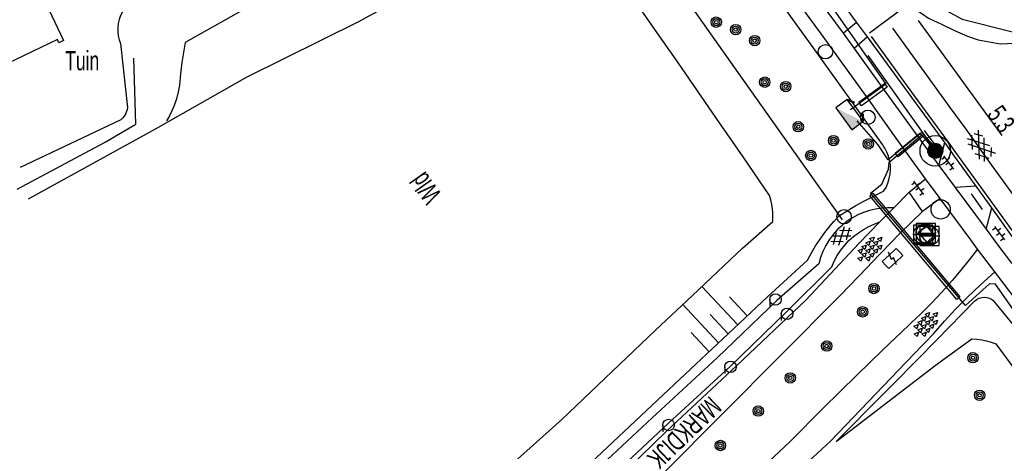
# Model space of a CAD drawing. Header units: metres. Extents: x 102180 to 103159, y 403888 to 405311.
# Tile 8 of 17: x 102501 to 102629, y 404549 to 404605. Entities that reach past the tile are written whole.
import ezdxf

# ---------------------------------------------------------------- set-up
doc = ezdxf.new("R2010")
doc.units = ezdxf.units.M
doc.layers.get('0').update_dxf_attribs({"linetype": 'CONTINUOUS'})
for name, color, linetype in [('4401', 7, 'CONTINUOUS'), ('4411', 7, 'CONTINUOUS'), ('4413', 7, 'CONTINUOUS'), ('4503', 1, 'CONTINUOUS'), ('4504', 7, 'CONTINUOUS'), ('4602', 7, 'CONTINUOUS'), ('B-AF-HAAG-GD', 74, 'CONTINUOUS'), ('B-AF-HEKW-GD', 47, 'Hekwerk'), ('B-AF-RAST-GD', 47, 'Raster'), ('B-AF-SCHRIK-GD', 153, 'Hekwerk'), ('B-BB-BORD-GD', 8, 'CONTINUOUS'), ('B-BP-BOOM-GD', 74, 'CONTINUOUS'), ('B-GB-BOUW-GD', 242, 'CONTINUOUS'), ('B-KL-ELEC-GD', 8, 'CONTINUOUS'), ('B-KL-GAS-GD', 8, 'CONTINUOUS'), ('B-MK-ASSTRP-GD', 121, 'CONTINUOUS'), ('B-MK-DRIEH-GD', 121, 'CONTINUOUS'), ('B-MK-OVRG-GD', 121, 'CONTINUOUS'), ('B-MK-STRP-GD', 121, 'CONTINUOUS'), ('B-OB-OVER-GD', 8, 'CONTINUOUS'), ('B-TE-OND-GD', 8, 'CONTINUOUS'), ('B-TR-TALB-GD', 72, 'CONTINUOUS'), ('B-TR-TALO-GD', 72, 'CONTINUOUS'), ('B-VH-FPAD-GD', 13, 'CONTINUOUS'), ('B-VH-HFDR-GD', 13, 'CONTINUOUS'), ('B-VH-MATE-GD', 13, 'CONTINUOUS'), ('B-VH-ONVH-GD', 13, 'CONTINUOUS'), ('B-VH-OVRG-GD', 13, 'CONTINUOUS'), ('B-VH-WEGN-GD', 13, 'CONTINUOUS'), ('L-AR-BLOCKS-GD', 8, 'CONTINUOUS'), ('L-AR-SYMB-GD', 8, 'CONTINUOUS'), ('Mantelbuis', 1, 'CONTINUOUS'), ('n-ov-arma-pr', 1, 'CONTINUOUS'), ('OVL Kabel', 3, 'DIAMETER_10'), ('OVL Lichtpuntinformatie', 1, 'CONTINUOUS'), ('OVL Voedingskast', 3, 'CONTINUOUS')]:
    doc.layers.add(name, color=color, linetype=linetype)
doc.linetypes.add('DIAMETER_10', pattern='A,12.7,-5.08,["4x10mm2",Standard,S=1,R=0,X=-5,Y=-0.5],-2', length=19.78)
doc.linetypes.add('Hekwerk', pattern='A,4,-1,[1,dgnlstyle.shx,S=0.004,R=0,X=0,Y=0],-1', length=6)
doc.linetypes.add('OV-4x4mm2', pattern='A,8,-1.5,["4x4",Standard,S=1.5,R=0,X=0,Y=-0.75],-5.5', length=15)
doc.linetypes.add('Raster', pattern='A,4,-1,[1,dgnlstyle.shx,S=0.004,R=0,X=0,Y=0],-1', length=6)

# ---------------------------------------------------------------- blocks, each defined once
blk = doc.blocks.new('2901')
for radius in [0.27, 0.18, 0.09]:
    blk.add_circle((0, 0), radius)
blk = doc.blocks.new('OV6', base_point=(101511.903016, 400365.503831))
at = {"layer": '4413'}
for points in [[(101511.934266, 400365.503831, 0), (101511.934266, 400365.535081, 0)], [(101512.059266, 400365.503831, 0), (101512.059266, 400365.535081, 0)], [(101512.184266, 400365.503831, 0), (101512.184266, 400365.535081, 0)], [(101511.903016, 400365.503831, 0), (101512.215516, 400365.503831, 0)], [(101511.996766, 400365.503831, 0), (101511.996766, 400365.472581, 0)], [(101512.121766, 400365.503831, 0), (101512.121766, 400365.472581, 0)]]:
    blk.add_polyline3d(points, dxfattribs=at)
blk = doc.blocks.new('3302')
blk.add_line((-0.5, 0), (0.5, 0))
at = {"flags": 128}
blk.add_lwpolyline([(-0.5, -0.5), (0.5, -0.5), (0.5, 0.5), (-0.5, 0.5)], close=True, dxfattribs=at)
blk.add_circle((0, 0), 0.5)
blk = doc.blocks.new('3301', base_point=(101511.903016, 400365.503831))
blk.add_circle((101511.903016, 400365.503831), 0.5)
blk = doc.blocks.new('2401')
blk.add_circle((0.001, -0.001), 0.375)
blk = doc.blocks.new('4408')
at = {"flags": 128}
for points in [[(-2.16, 0.02), (-1.62, 0.28), (-1.62, -0.26)], [(-1.44, 0.73), (-0.9, 0.99), (-0.9, 0.46)], [(-1.43, 0.02), (-0.9, 0.27), (-0.91, -0.26)], [(-0.72, 0.72), (-0.19, 0.99), (-0.19, 0.46)], [(-0.72, 0.02), (-0.18, 0.28), (-0.18, -0.25)], [(-0.01, 0.72), (0.53, 0.99), (0.53, 0.47)], [(-0.01, 0.01), (0.53, 0.28), (0.53, -0.26)], [(0.7, 0.72), (1.24, 0.99), (1.24, 0.46)], [(0.7, 0.01), (1.23, 0.28), (1.24, -0.25)], [(1.42, 0.01), (1.95, 0.27), (1.96, -0.26)], [(-1.44, -0.71), (-0.9, -0.43), (-0.91, -0.98)], [(-0.72, -0.7), (-0.19, -0.43), (-0.18, -0.97)], [(-0.01, -0.7), (0.53, -0.43), (0.53, -0.97)], [(0.7, -0.7), (1.24, -0.43), (1.24, -0.96)]]:
    blk.add_lwpolyline(points, close=True, dxfattribs=at)
blk = doc.blocks.new('GV6', base_point=(101511.903016, 400365.503831))
at = {"layer": '4411'}
for points in [[(101511.903016, 400365.472581, 0), (101512.059266, 400365.597581, 0)], [(101511.903016, 400365.535081, 0), (101512.059266, 400365.410081, 0)], [(101511.965516, 400365.410081, 0), (101512.215516, 400365.597581, 0)], [(101511.965516, 400365.597581, 0), (101512.215516, 400365.410081, 0)], [(101512.121766, 400365.597581, 0), (101512.278016, 400365.472581, 0)], [(101512.121766, 400365.410081, 0), (101512.278016, 400365.535081, 0)]]:
    blk.add_polyline3d(points, dxfattribs=at)
blk = doc.blocks.new('3001')
blk.add_line((-0.3, 0), (-0.3, -0.35))
blk.add_circle((0, 0), 0.3)
blk = doc.blocks.new('TALUD', base_point=(101511.903016, 400365.503831))
at = {"layer": '4602'}
for points in [[(101511.403016, 400366.003831, 0), (101511.903016, 400366.003831, 0)], [(101511.403016, 400365.753831, 0), (101512.403016, 400365.753831, 0)], [(101511.403016, 400365.503831, 0), (101511.903016, 400365.503831, 0)], [(101511.403016, 400365.253831, 0), (101512.403016, 400365.253831, 0)], [(101511.403016, 400365.003831, 0), (101511.903016, 400365.003831, 0)]]:
    blk.add_polyline3d(points, dxfattribs=at)
blk = doc.blocks.new('GV4', base_point=(101511.903016, 400365.503831))
at = {"layer": '4401'}
for points in [[(101511.903016, 400365.535081, 0), (101511.996766, 400365.597581, 0)], [(101511.903016, 400365.441331, 0), (101512.153016, 400365.597581, 0)], [(101511.903016, 400365.597581, 0), (101512.215516, 400365.410081, 0)], [(101511.965516, 400365.410081, 0), (101512.278016, 400365.597581, 0)], [(101512.028016, 400365.597581, 0), (101512.278016, 400365.441331, 0)], [(101512.184266, 400365.597581, 0), (101512.278016, 400365.535081, 0)], [(101511.903016, 400365.503831, 0), (101512.059266, 400365.410081, 0)], [(101512.121766, 400365.410081, 0), (101512.278016, 400365.503831, 0)]]:
    blk.add_polyline3d(points, dxfattribs=at)
blk = doc.blocks.new('3402', base_point=(101511.903016, 400365.503831))
blk.add_polyline3d([(101511.403016, 400365.503831, 0), (101511.403016, 400365.753831, 0), (101511.903016, 400365.753831, 0), (101512.403016, 400365.753831, 0), (101512.403016, 400365.503831, 0), (101512.403016, 400365.253831, 0), (101511.903016, 400365.253831, 0), (101511.403016, 400365.253831, 0)], close=True)
blk.add_polyline3d([(101511.828016, 400365.128831, 0), (101511.978016, 400365.503831, 0), (101511.828016, 400365.503831, 0), (101511.978016, 400365.878831, 0)])
blk = doc.blocks.new('OV_MASTC')
at = {"layer": 'n-ov-arma-pr'}
for p, q in [((-0.717, 0.174), (-0.713, -0.189)), ((-0.687, 0.269), (-0.681, -0.284)), ((-0.657, 0.336), (-0.649, -0.35)), ((-0.626, 0.389), (-0.617, -0.403)), ((-0.596, 0.435), (-0.586, -0.447)), ((-0.565, 0.474), (-0.554, -0.486)), ((-0.534, 0.508), (-0.523, -0.519)), ((-0.504, 0.538), (-0.491, -0.549)), ((-0.473, 0.565), (-0.46, -0.575)), ((-0.442, 0.589), (-0.429, -0.599)), ((-0.411, 0.611), (-0.397, -0.62)), ((-0.38, 0.631), (-0.366, -0.639)), ((-0.349, 0.648), (-0.335, -0.655)), ((-0.318, 0.664), (-0.303, -0.67)), ((-0.287, 0.677), (-0.272, -0.683)), ((-0.257, 0.69), (-0.241, -0.695)), ((-0.226, 0.7), (-0.21, -0.705)), ((-0.195, 0.709), (-0.179, -0.713)), ((-0.164, 0.717), (-0.147, -0.72)), ((-0.133, 0.723), (-0.116, -0.726)), ((-0.101, 0.728), (-0.085, -0.73)), ((-0.07, 0.732), (-0.054, -0.733)), ((-0.039, 0.734), (-0.023, -0.734)), ((0, -0.734), (-0.008, 0.735)), ((0.031, -0.734), (0.023, 0.734)), ((0.062, -0.732), (0.054, 0.733)), ((0.093, -0.728), (0.085, 0.73)), ((0.124, -0.724), (0.116, 0.725)), ((0.155, -0.718), (0.147, 0.72)), ((0.186, -0.71), (0.178, 0.712)), ((0.217, -0.701), (0.21, 0.704)), ((0.249, -0.691), (0.241, 0.694)), ((0.28, -0.679), (0.272, 0.682)), ((0.311, -0.665), (0.303, 0.669)), ((0.342, -0.65), (0.334, 0.654)), ((0.373, -0.632), (0.365, 0.637)), ((0.404, -0.613), (0.397, 0.618)), ((0.435, -0.592), (0.428, 0.597)), ((0.465, -0.567), (0.459, 0.573)), ((0.496, -0.541), (0.49, 0.546)), ((0.527, -0.51), (0.522, 0.517)), ((0.558, -0.476), (0.553, 0.483)), ((0.589, -0.438), (0.584, 0.445)), ((0.62, -0.393), (0.615, 0.4)), ((0.651, -0.339), (0.647, 0.347)), ((0.681, -0.272), (0.678, 0.28)), ((0.712, -0.177), (0.71, 0.186))]:
    blk.add_line(p, q, dxfattribs=at)
for centre, radius in [((0, 0), 1.5), ((-0.001, 0), 0.734)]:
    blk.add_circle(centre, radius, dxfattribs=at)

msp = doc.modelspace()

# ---------------------------------------------------------------- hatches: boundary and pattern name
at = {"layer": 'OVL Voedingskast', "linetype": 'Continuous', "ltscale": 10}
msp.add_hatch(color=1, dxfattribs=at).paths.add_polyline_path([(102608.868952, 404590.9478), (102610.362674, 404592.044667), (102606.795877, 404593.770928)])

# ---------------------------------------------------------------- linework, layer by layer
at = {"color": 1, "linetype": 'OV-4x4mm2', "lineweight": 25}
for points in [[(102592.041587, 404626.096242), (102606.693964, 404606.382268), (102613.764211, 404611.605543), (102616.034256, 404610.849231), (102613.809911, 404611.336403), (102606.749061, 404606.226776), (102613.291449, 404596.883316), (102608.702128, 404593.526412)], [(102616.018297, 404610.827224), (102618.032936, 404608.172458), (102623.22491, 404605.313061), (102629.791941, 404603.657326), (102634.702423, 404604.42606)], [(102639.978418, 404576.752475), (102640.432929, 404574.579774), (102630.218197, 404567.12554), (102627.551955, 404570.895115), (102626.778327, 404570.936539), (102623.683823, 404568.092097), (102611.303822, 404582.686967), (102612.768229, 404583.871859), (102613.674768, 404585.80602), (102613.745708, 404586.745976), (102618.005722, 404590.278697), (102619.627881, 404588.20953), (102619.905968, 404588.472038), (102617.990273, 404590.587528), (102613.618175, 404587.051416), (102612.305001, 404588.997048), (102609.585954, 404592.11624)]]:
    msp.add_lwpolyline(points, dxfattribs=at)
at = {"layer": 'B-AF-HAAG-GD'}
msp.add_lwpolyline([(102610.978854, 404600.598397), (102619.722024, 404588.228051)], dxfattribs=at)
at = {"layer": 'B-AF-HEKW-GD'}
msp.add_lwpolyline([(102607.680899, 404579.227851), (102607.286039, 404579.783779), (102602.076887, 404587.117804), (102593.179642, 404599.706587), (102582.957187, 404614.195438), (102573.555441, 404627.506597), (102568.246897, 404634.982711), (102567.824072, 404635.578184)], dxfattribs=at)
at = {"layer": 'B-AF-RAST-GD'}
msp.add_lwpolyline([(102500.389054, 404583.222006), (102511.728838, 404589.270015), (102515.799835, 404591.647868), (102515.550986, 404600.242113)], dxfattribs=at)
at = {"layer": 'B-AF-SCHRIK-GD'}
for points in [[(102618.278138, 404590.840535), (102619.800419, 404588.818326)], [(102624.393165, 404582.603981), (102625.822186, 404580.57407)]]:
    msp.add_lwpolyline(points, dxfattribs=at)
at = {"layer": 'B-GB-BOUW-GD'}
msp.add_lwpolyline([(102500.206887, 404614.055117), (102500.111148, 404614.290927), (102500.72582, 404614.559893), (102506.403908, 404602.548067), (102505.81494, 404602.250044), (102505.629048, 404602.682178), (102495.827064, 404597.984959), (102490.328163, 404609.433149)], close=True, dxfattribs=at)
at = {"layer": 'B-MK-ASSTRP-GD'}
msp.add_lwpolyline([(102633.288623, 404577.826474), (102627.309593, 404586.038735), (102623.734487, 404590.997927), (102621.683283, 404593.843245), (102614.214033, 404604.121999)], dxfattribs=at)
at = {"layer": 'B-MK-DRIEH-GD'}
msp.add_lwpolyline([(102628.421236, 404590.210964), (102626.434239, 404592.944192), (102617.561908, 404605.148589)], dxfattribs=at)
at = {"layer": 'B-MK-OVRG-GD'}
msp.add_lwpolyline([(102611.181352, 404603.532516), (102615.677477, 404606.879537)], dxfattribs=at)
at = {"layer": 'B-MK-STRP-GD'}
msp.add_lwpolyline([(102611.38259, 404603.055542), (102616.992286, 404595.357071), (102621.396795, 404589.312674), (102622.351514, 404588.002493), (102626.804768, 404581.832227), (102631.456913, 404575.42242)], dxfattribs=at)
at = {"layer": 'B-TR-TALB-GD'}
for points in [[(102568.246897, 404634.982711), (102557.000056, 404628.901144), (102552.05427, 404626.324308), (102541.560963, 404620.857124), (102525.840983, 404612.858181), (102514.685973, 404607.079138), (102514.352932, 404606.677924), (102514.067948, 404606.242065), (102513.833999, 404605.776031), (102513.655185, 404605.286901), (102513.530016, 404604.763125), (102513.467058, 404604.228918), (102513.467058, 404603.689869), (102513.531133, 404603.154917), (102513.657048, 404602.631886), (102513.844058, 404602.12711), (102514.728069, 404593.843182), (102514.671817, 404593.539943), (102514.58092, 404593.246017), (102514.456123, 404592.965131), (102514.294818, 404592.696165), (102514.102965, 404592.449178), (102513.882056, 404592.226033), (102500.788033, 404586.058815)], [(102607.286039, 404579.783779), (102608.28799, 404580.425058), (102609.40893, 404581.094866), (102610.551104, 404581.728165), (102611.21298, 404582.067666), (102611.646117, 404582.289838), (102611.774862, 404582.355876), (102613.019854, 404582.942982), (102613.330915, 404583.46117), (102613.57902, 404584.01214), (102613.760814, 404584.588815), (102613.87518, 404585.181882), (102613.919139, 404585.785006), (102613.893062, 404586.388876), (102613.804027, 404586.95214), (102613.653153, 404587.50311), (102613.443047, 404588.032846), (102613.174826, 404588.536878), (102613.041428, 404588.732868), (102612.854078, 404589.008127), (102608.650088, 404594.936182), (102604.412943, 404600.841139), (102600.334123, 404606.459995)], [(102559.932977, 404533.854087), (102574.945152, 404547.662993), (102586.524844, 404558.530037), (102592.818602, 404564.440125), (102597.927958, 404569.238012), (102603.11915, 404574.010854), (102603.626907, 404574.945156), (102604.174152, 404575.857107), (102604.760885, 404576.744099), (102605.384871, 404577.605014), (102606.256962, 404578.689073), (102606.540456, 404579.003115), (102607.286039, 404579.783779)], [(102618.890862, 404562.592995), (102619.923934, 404563.641135), (102624.814868, 404568.679963), (102625.10097, 404568.906833), (102625.42507, 404569.072981), (102625.775993, 404569.172074), (102626.139954, 404569.198896), (102626.446918, 404569.166113), (102626.744941, 404569.081177), (102627.023965, 404568.948184), (102627.276912, 404568.770115), (102631.202996, 404563.952942)], [(102606.854126, 404550.439824), (102613.172963, 404556.791072), (102618.417054, 404562.112276), (102618.890862, 404562.592995)]]:
    msp.add_lwpolyline(points, dxfattribs=at)
at = {"layer": 'B-TR-TALO-GD'}
for points in [[(102559.561938, 404613.048916), (102544.670835, 404604.938959), (102530.255079, 404597.765167), (102518.438831, 404591.071938), (102501.831114, 404581.930821)], [(102536.199152, 404610.167031), (102522.246077, 404602.269043), (102522.002071, 404600.970034), (102521.79718, 404599.663948), (102521.616876, 404598.208849), (102521.486118, 404596.748163), (102521.322951, 404595.852976), (102521.093845, 404594.971944), (102520.79992, 404594.11103), (102520.508975, 404593.417008), (102520.175934, 404592.743103), (102519.801914, 404592.09006)], [(102554.729864, 404538.591911), (102571.175903, 404553.284083), (102583.359092, 404564.898048), (102588.156189, 404569.403901), (102594.692171, 404575.543065), (102598.604098, 404579.044838), (102598.632038, 404579.586123), (102598.623842, 404580.128898), (102598.579138, 404580.669065), (102598.490104, 404581.249838), (102598.357856, 404581.82316), (102598.185003, 404582.384934), (102594.758853, 404587.409978), (102591.31594, 404592.423101), (102586.271897, 404599.701946), (102583.879515, 404603.11823), (102581.192091, 404606.955831)], [(102620.189008, 404560.666632), (102620.558351, 404560.931732), (102624.500826, 404563.761835), (102625.150889, 404563.727935), (102625.796109, 404563.642998), (102626.405939, 404563.514848), (102627.004966, 404563.341995), (102627.589092, 404563.125183), (102632.862985, 404556.012113)], [(102606.854126, 404550.439824), (102619.725376, 404560.322647), (102620.189008, 404560.666632)]]:
    msp.add_lwpolyline(points, dxfattribs=at)
at = {"layer": 'B-VH-FPAD-GD'}
for points in [[(102614.659832, 404589.87011), (102611.130533, 404594.767558), (102604.803434, 404603.519493), (102593.325959, 404619.177352), (102587.930236, 404626.590254), (102585.423554, 404630.034052), (102576.864253, 404641.545846)], [(102601.667986, 404611.749046), (102607.755082, 404603.483015), (102609.511173, 404604.907406)], [(102610.910763, 404602.99721), (102609.178307, 404601.501823), (102612.953951, 404596.24596), (102619.175676, 404587.711458), (102620.213024, 404586.288501), (102622.31134, 404583.450416), (102626.336715, 404578.016351), (102627.605018, 404576.304201), (102629.624768, 404573.604844), (102631.319506, 404574.929462)], [(102630.196731, 404568.889072), (102627.49045, 404572.466745), (102625.236223, 404575.446808), (102624.337446, 404576.634982), (102620.354317, 404582.016482), (102618.477668, 404584.572271), (102617.227531, 404586.30703), (102614.659832, 404589.87011)], [(102614.346057, 404580.803175), (102613.542139, 404580.815841), (102612.754426, 404580.762791), (102611.945853, 404580.63889), (102611.165032, 404580.448155), (102610.402837, 404580.191855), (102609.665975, 404579.87297), (102608.95817, 404579.491128), (102608.286127, 404579.051171), (102607.967957, 404578.801875)], [(102607.967957, 404578.801875), (102607.652828, 404578.554963), (102607.028097, 404577.968974), (102606.458872, 404577.330087), (102605.949998, 404576.640908), (102605.504826, 404575.908889), (102605.128944, 404575.138871), (102604.823843, 404574.339052), (102604.592875, 404573.5139), (102599.137932, 404568.747018), (102591.403857, 404561.303143), (102582.925096, 404553.523992), (102575.766951, 404546.847154), (102560.552865, 404532.264133)], [(102609.119847, 404577.093159), (102609.738991, 404577.572976), (102610.395014, 404578.002875), (102611.081958, 404578.378011), (102611.796841, 404578.698014), (102612.535939, 404578.959902)], [(102561.63618, 404530.607124), (102569.943949, 404538.562109), (102577.584892, 404545.871128), (102585.057825, 404552.822147), (102593.070924, 404560.198967), (102600.372121, 404567.236041), (102606.281921, 404573.120137), (102606.610864, 404573.874135), (102607.000902, 404574.596842), (102607.450172, 404575.28602), (102607.956067, 404575.933848), (102608.514115, 404576.53809), (102609.119847, 404577.093159)]]:
    msp.add_lwpolyline(points, dxfattribs=at)
at = {"layer": 'B-VH-HFDR-GD'}
msp.add_lwpolyline([(102630.218415, 404576.445975), (102627.080139, 404580.805734), (102625.058336, 404583.614466), (102622.03383, 404587.816175), (102621.096153, 404589.095939), (102620.9712, 404589.266478), (102610.910763, 404602.99721), (102609.511173, 404604.907406), (102604.405018, 404611.876412)], dxfattribs=at)
at = {"layer": 'B-VH-MATE-GD'}
msp.add_lwpolyline([(102607.755082, 404603.483015), (102609.178307, 404601.501823)], dxfattribs=at)
at = {"layer": 'B-VH-ONVH-GD'}
for points in [[(102616.34393, 404582.837929), (102614.346057, 404580.803175), (102612.535939, 404578.959902), (102609.764574, 404576.135812)], [(102611.448667, 404573.636728), (102615.126878, 404577.461962), (102618.072838, 404580.341984)], [(102609.764574, 404576.135812), (102609.242037, 404575.575848), (102602.912024, 404568.792839), (102593.937054, 404560.337175), (102584.851816, 404551.847984), (102577.935815, 404545.098875), (102570.363045, 404537.907948), (102562.075019, 404530.071054)], [(102625.236223, 404575.446808), (102624.149159, 404574.042891), (102623.052061, 404572.689121), (102621.922925, 404571.359937), (102620.575115, 404569.851939), (102619.187072, 404568.380822), (102617.759168, 404566.948821), (102616.659844, 404565.903681)], [(102564.356014, 404527.484958), (102584.398821, 404546.330084), (102607.338041, 404569.362064), (102610.923633, 404573.090707), (102611.448667, 404573.636728)], [(102618.410683, 404563.30555), (102619.504839, 404564.445053), (102620.917842, 404566.055124), (102622.37592, 404567.623098), (102623.87982, 404569.14786), (102625.618041, 404570.804869), (102627.49045, 404572.466745)], [(102616.659844, 404565.903681), (102616.292894, 404565.554817), (102612.892821, 404562.32499), (102609.518826, 404559.066851), (102605.165079, 404554.78612), (102600.856036, 404550.458823), (102594.476849, 404544.41901), (102588.044017, 404538.435821), (102584.158167, 404534.872954), (102580.252945, 404531.330948)], [(102584.098935, 404529.729818), (102590.022892, 404535.451864), (102595.997885, 404541.12101), (102601.043045, 404545.827915), (102606.122851, 404550.497939), (102613.956019, 404558.66601), (102618.030742, 404562.909861), (102618.410683, 404563.30555)]]:
    msp.add_lwpolyline(points, dxfattribs=at)
at = {"layer": 'B-VH-OVRG-GD'}
for points in [[(102620.213024, 404586.288501), (102620.9712, 404589.266478)], [(102620.354317, 404582.016482), (102618.072838, 404580.341984), (102616.34393, 404582.837929), (102618.477668, 404584.572271)], [(102625.058336, 404583.614466), (102622.31134, 404583.450416)], [(102626.336715, 404578.016351), (102627.080139, 404580.805734)]]:
    msp.add_lwpolyline(points, dxfattribs=at)
msp.add_lwpolyline([(102618.636, 404576.293), (102619.622, 404577.258), (102618.586, 404578.453), (102617.527, 404577.582)], close=True, dxfattribs=at)
at = {"layer": 'B-VH-WEGN-GD'}
msp.add_lwpolyline([(102616.457568, 404607.193371), (102617.236105, 404606.504998), (102618.102438, 404605.936838), (102618.869685, 404605.438524), (102620.564371, 404604.650819), (102622.2426, 404603.828194), (102623.925183, 404603.080991), (102625.310926, 404602.64445), (102626.72506, 404602.346303), (102628.175852, 404602.117557), (102630.068326, 404602.200107)], dxfattribs=at)
at = {"layer": 'Mantelbuis', "color": 1, "lineweight": 25}
for points in [[(102609.8092, 404594.517892), (102613.12802, 404596.950271), (102613.464645, 404596.490969), (102610.145825, 404594.05859)], [(102614.530744, 404587.880297), (102617.718481, 404590.482099), (102618.078553, 404590.040937), (102614.890816, 404587.439136)], [(102611.635805, 404582.687362), (102622.919833, 404569.249364), (102622.550796, 404568.905097), (102611.228634, 404582.346102)]]:
    msp.add_lwpolyline(points, close=True, dxfattribs=at)
at = {"layer": 'OVL Lichtpuntinformatie', "color": 1, "linetype": 'ByBlock', "lineweight": 40}
for p, q in [((102608.289598, 404594.867796), (102609.249238, 404594.479359)), ((102610.362674, 404592.044667), (102610.342112, 404593.014505))]:
    msp.add_line(p, q, dxfattribs=at)
at = {"layer": 'OVL Voedingskast', "color": 1, "linetype": 'Continuous', "ltscale": 10}
msp.add_lwpolyline([(102606.795877, 404593.770928), (102608.868952, 404590.9478), (102610.362674, 404592.044667), (102608.289598, 404594.867796)], close=True, dxfattribs=at)

# ---------------------------------------------------------------- block references
at = {"layer": 'B-BB-BORD-GD', "xscale": 2.5, "yscale": 2.5, "zscale": 2.5}
for p in [(102605.458769, 404601.086225), (102610.964177, 404592.566075), (102607.879326, 404579.639767)]:
    msp.add_blockref('2401', p, dxfattribs=at)
at = {"layer": 'B-BP-BOOM-GD', "xscale": 2.5, "yscale": 2.5, "zscale": 2.5}
for p in [(102591.268819, 404604.915964), (102593.78916, 404603.95511), (102596.262008, 404602.51901), (102597.569957, 404597.127025), (102600.29687, 404596.54588), (102601.919979, 404591.342022), (102606.509164, 404589.534883), (102611.021981, 404589.102005), (102603.556126, 404587.596987), (102611.761078, 404570.316111), (102610.295176, 404567.285959), (102605.622172, 404562.849139), (102624.633819, 404561.325122), (102600.885093, 404558.705871), (102625.495106, 404556.45505), (102596.726924, 404554.396082), (102591.799855, 404549.923126)]:
    msp.add_blockref('2901', p, dxfattribs=at)
at = {"layer": 'B-KL-ELEC-GD', "xscale": 2.5, "yscale": 2.5, "zscale": 2.5, "rotation": 43.151175}
msp.add_blockref('3402', (102614.175066, 404574.207921), dxfattribs=at)
at = {"layer": 'B-KL-GAS-GD', "xscale": 2.5, "yscale": 2.5, "zscale": 2.5}
for name, p in [('3301', (102620.429, 404580.597)), ('3302', (102618.493, 404577.502)), ('3302', (102618.157, 404577.319)), ('3302', (102618.971, 404577.141))]:
    msp.add_blockref(name, p, dxfattribs=at)
at = {"layer": 'B-OB-OVER-GD', "xscale": 2.5, "yscale": 2.5, "zscale": 2.5}
for p in [(102598.969176, 404568.887089), (102600.463018, 404567.03115), (102593.114138, 404560.143088), (102585.070118, 404552.585964)]:
    msp.add_blockref('3001', p, dxfattribs=at)
at = {"layer": 'L-AR-BLOCKS-GD'}
for p, rotation in [((102611.255929, 404575.461854), 225.1039820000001), ((102618.513912, 404565.660988), 226.247629)]:
    msp.add_blockref('4408', p, dxfattribs=dict(at, rotation=rotation))
at = {"layer": 'L-AR-BLOCKS-GD', "xscale": 6.810078, "yscale": 6.810078, "zscale": 6.810078, "rotation": 133.206843}
msp.add_blockref('TALUD', (102590.487396, 404566.922013), dxfattribs=at)
at = {"layer": 'L-AR-SYMB-GD'}
for name, p, xscale, yscale, zscale, rotation in [('GV4', (102624.440849, 404590.253119), 10, 11.5, 10, 306.683045), ('OV6', (102622.146815, 404585.805123), 6.999999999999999, 16, 6.999999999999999, 126.6253), ('OV6', (102618.26618, 404582.510848), 7, 16, 7, 126.637882), ('OV6', (102628.761068, 404576.63383), 7, 16, 7, 126.637882), ('GV6', (102608.720124, 404578.009953), 7.999999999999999, 7.999999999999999, 7.999999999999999, 216.624221)]:
    msp.add_blockref(name, p, dxfattribs=dict(at, xscale=xscale, yscale=yscale, zscale=zscale, rotation=rotation))
at = {"layer": 'OVL Kabel', "xscale": 1.32091475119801, "yscale": 1.32091475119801, "zscale": 1.32091475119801}
msp.add_blockref('OV_MASTC', (102619.732425, 404588.203473), dxfattribs=at)

# ---------------------------------------------------------------- texts
at = {"layer": '4503', "width": 0.68}
msp.add_text('MARKDIJK', height=2.5, rotation=223.754921, dxfattribs=at).set_placement((102590.410662, 404556.463952))
at = {"layer": '4504', "width": 0.68}
msp.add_text('5.3', height=2.5, rotation=305.891655, dxfattribs=at).set_placement((102626.359445, 404592.890273))
at = {"layer": 'B-TE-OND-GD', "width": 0.68}
msp.add_text('Tuin', height=2.5, dxfattribs=at).set_placement((102506.640836, 404598.66706))
msp.add_text('Wld', height=2.5, rotation=125.281857, dxfattribs=at).set_placement((102555.657089, 404582.488124))

doc.saveas('drawing.dxf')
